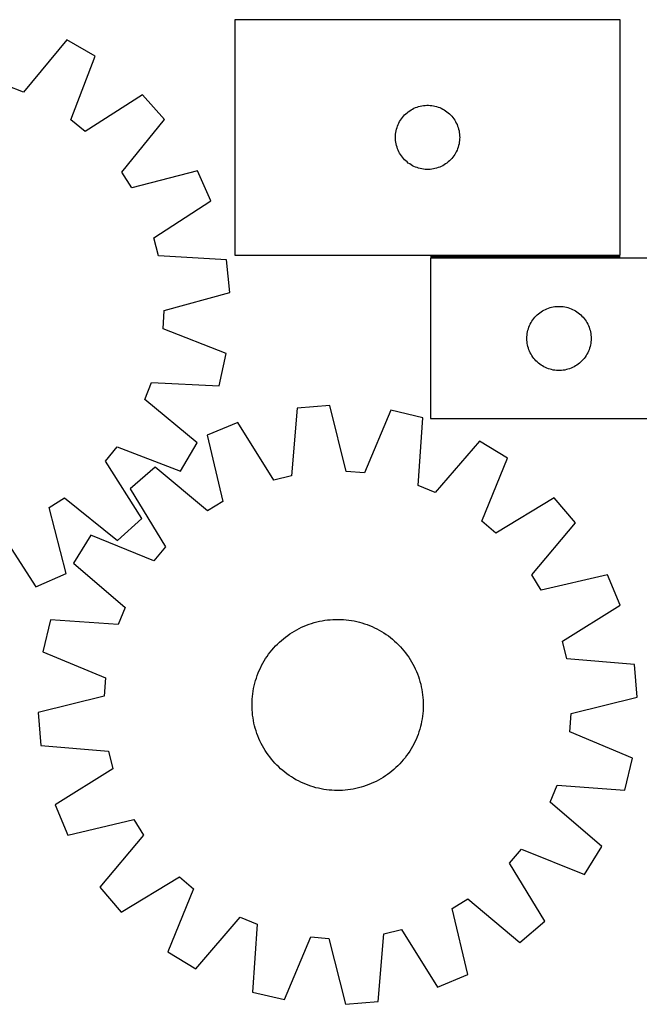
# Model space of a CAD drawing. Header units: millimetres. Extents: x 7 to 1493, y 7 to 473.
# Tile 4 of 5: x 900 to 1189, y 7 to 467. Entities that reach past the tile are written whole.
import ezdxf

# ---------------------------------------------------------------- set-up
doc = ezdxf.new("R2010")
doc.units = ezdxf.units.MM
doc.layers.add('COMMON', color=5, linetype='CONTINUOUS', true_color=0x0000ff)
doc.layers.add('CUT', color=7, linetype='CONTINUOUS', true_color=0x000000)

msp = doc.modelspace()

# ---------------------------------------------------------------- linework, layer by layer
at = {"layer": 'COMMON'}
msp.add_line((1091.814791, 356.094762), (1180.435517, 356.094762), dxfattribs=at)
at = {"layer": 'CUT'}
for p, q in [((1180.435517, 466.844763), (1000.435517, 466.844763)), ((1000.435517, 466.844763), (1000.435517, 356.844763)), ((1180.435517, 356.844763), (1180.435517, 466.844763)), ((921.843703, 457.482421), (901.622402, 432.986018)), ((935.138385, 449.737618), (921.843703, 457.482421)), ((923.80332, 420.064549), (935.138385, 449.737618)), ((901.622402, 432.986018), (893.629576, 436.089905)), ((957.247199, 431.691396), (930.445795, 414.642658)), ((967.497918, 420.217368), (957.247199, 431.691396)), ((1080.826619, 423.36297), (1081.432302, 423.842352)), ((1081.432302, 423.842352), (1082.061861, 424.289918)), ((1082.061861, 424.289918), (1082.713625, 424.704483)), ((1082.713625, 424.704483), (1083.385865, 425.084945)), ((1083.385865, 425.084945), (1084.076801, 425.430297)), ((1084.076801, 425.430297), (1084.784598, 425.739623)), ((1084.784598, 425.739623), (1085.507381, 426.012102)), ((1085.507381, 426.012102), (1086.243232, 426.247011)), ((1086.243232, 426.247011), (1086.9902, 426.443729)), ((1086.9902, 426.443729), (1087.746305, 426.601732)), ((1087.746305, 426.601732), (1088.509541, 426.720603)), ((1088.509541, 426.720603), (1089.277885, 426.800026)), ((1089.277885, 426.800026), (1090.049298, 426.83979)), ((1090.049298, 426.83979), (1090.821735, 426.83979)), ((1090.821735, 426.83979), (1091.593149, 426.800026)), ((1091.593149, 426.800026), (1092.361492, 426.720603)), ((1092.361492, 426.720603), (1093.124728, 426.601732)), ((1093.124728, 426.601732), (1093.880833, 426.443729)), ((1093.880833, 426.443729), (1094.627801, 426.247011)), ((1094.627801, 426.247011), (1095.363652, 426.012102)), ((1095.363652, 426.012102), (1096.086435, 425.739623)), ((1096.086435, 425.739623), (1096.794232, 425.430297)), ((1096.794232, 425.430297), (1097.485168, 425.084945)), ((1097.485168, 425.084945), (1098.157409, 424.704483)), ((1098.157409, 424.704483), (1098.809172, 424.289918)), ((1098.809172, 424.289918), (1099.438731, 423.842352)), ((1099.438731, 423.842352), (1100.044414, 423.36297)), ((930.445795, 414.642658), (923.80332, 420.064549)), ((947.548148, 395.49933), (967.497918, 420.217368)), ((1077.01821, 418.55117), (1077.381238, 419.232984)), ((1077.381238, 419.232984), (1077.778883, 419.895206)), ((1077.778883, 419.895206), (1078.210092, 420.53608)), ((1078.210092, 420.53608), (1078.67372, 421.153905)), ((1078.67372, 421.153905), (1079.168538, 421.747045)), ((1079.168538, 421.747045), (1079.693234, 422.313925)), ((1079.693234, 422.313925), (1080.246417, 422.853044)), ((1080.246417, 422.853044), (1080.826619, 423.36297)), ((1100.044414, 423.36297), (1100.624617, 422.853044)), ((1100.624617, 422.853044), (1101.177799, 422.313925)), ((1101.177799, 422.313925), (1101.702496, 421.747045)), ((1101.702496, 421.747045), (1102.197314, 421.153905)), ((1102.197314, 421.153905), (1102.660942, 420.53608)), ((1102.660942, 420.53608), (1103.09215, 419.895206)), ((1103.09215, 419.895206), (1103.489795, 419.232984)), ((1103.489795, 419.232984), (1103.852823, 418.55117)), ((1075.614198, 414.153122), (1075.752681, 414.913044)), ((1075.752681, 414.913044), (1075.930101, 415.66483)), ((1075.930101, 415.66483), (1076.145986, 416.406486)), ((1076.145986, 416.406486), (1076.399764, 417.136044)), ((1076.399764, 417.136044), (1076.690763, 417.851572)), ((1076.690763, 417.851572), (1077.01821, 418.55117)), ((1103.852823, 418.55117), (1104.18027, 417.851572)), ((1104.18027, 417.851572), (1104.471269, 417.136044)), ((1104.471269, 417.136044), (1104.725047, 416.406486)), ((1104.725047, 416.406486), (1104.940932, 415.66483)), ((1104.940932, 415.66483), (1105.118352, 414.913044)), ((1105.118352, 414.913044), (1105.256835, 414.153122)), ((1075.435517, 411.844763), (1075.455405, 412.616944)), ((1075.455405, 411.072582), (1075.435517, 411.844763)), ((1075.455405, 412.616944), (1075.515018, 413.387078)), ((1075.515018, 410.302448), (1075.455405, 411.072582)), ((1075.515018, 413.387078), (1075.614198, 414.153122)), ((1075.614198, 409.536404), (1075.515018, 410.302448)), ((1105.256835, 414.153122), (1105.356015, 413.387078)), ((1105.356015, 410.302448), (1105.256835, 409.536404)), ((1105.356015, 413.387078), (1105.415628, 412.616944)), ((1105.415628, 411.072582), (1105.356015, 410.302448)), ((1105.415628, 412.616944), (1105.435517, 411.844763)), ((1105.435517, 411.844763), (1105.415628, 411.072582)), ((1075.752681, 408.776482), (1075.614198, 409.536404)), ((1075.930101, 408.024696), (1075.752681, 408.776482)), ((1076.145986, 407.283041), (1075.930101, 408.024696)), ((1076.399764, 406.553482), (1076.145986, 407.283041)), ((1076.690763, 405.837955), (1076.399764, 406.553482)), ((1077.01821, 405.138356), (1076.690763, 405.837955)), ((1077.381238, 404.456542), (1077.01821, 405.138356)), ((1103.852823, 405.138356), (1103.489795, 404.456542)), ((1104.18027, 405.837955), (1103.852823, 405.138356)), ((1104.471269, 406.553482), (1104.18027, 405.837955)), ((1104.725047, 407.283041), (1104.471269, 406.553482)), ((1104.940932, 408.024696), (1104.725047, 407.283041)), ((1105.118352, 408.776482), (1104.940932, 408.024696)), ((1105.256835, 409.536404), (1105.118352, 408.776482)), ((1077.778883, 403.79432), (1077.381238, 404.456542)), ((1078.210092, 403.153447), (1077.778883, 403.79432)), ((1078.67372, 402.535621), (1078.210092, 403.153447)), ((1079.168538, 401.942481), (1078.67372, 402.535621)), ((1079.693234, 401.375601), (1079.168538, 401.942481)), ((1080.246417, 400.836483), (1079.693234, 401.375601)), ((1080.826619, 400.326556), (1080.246417, 400.836483)), ((1100.624617, 400.836483), (1100.044414, 400.326556)), ((1101.177799, 401.375601), (1100.624617, 400.836483)), ((1101.702496, 401.942481), (1101.177799, 401.375601)), ((1102.197314, 402.535621), (1101.702496, 401.942481)), ((1102.660942, 403.153447), (1102.197314, 402.535621)), ((1103.09215, 403.79432), (1102.660942, 403.153447)), ((1103.489795, 404.456542), (1103.09215, 403.79432)), ((982.948061, 396.222391), (952.19006, 388.290168)), ((989.151404, 382.142296), (982.948061, 396.222391)), ((1081.432302, 399.847174), (1080.826619, 400.326556)), ((1082.061861, 399.399608), (1081.432302, 399.847174)), ((1082.713625, 398.985044), (1082.061861, 399.399608)), ((1083.385865, 398.604581), (1082.713625, 398.985044)), ((1084.076801, 398.259229), (1083.385865, 398.604581)), ((1084.784598, 397.949904), (1084.076801, 398.259229)), ((1085.507381, 397.677425), (1084.784598, 397.949904)), ((1086.243232, 397.442515), (1085.507381, 397.677425)), ((1086.9902, 397.245798), (1086.243232, 397.442515)), ((1087.746305, 397.087794), (1086.9902, 397.245798)), ((1088.509541, 396.968923), (1087.746305, 397.087794)), ((1089.277885, 396.8895), (1088.509541, 396.968923)), ((1090.049298, 396.849736), (1089.277885, 396.8895)), ((1090.821735, 396.849736), (1090.049298, 396.849736)), ((1091.593149, 396.8895), (1090.821735, 396.849736)), ((1092.361492, 396.968923), (1091.593149, 396.8895)), ((1093.124728, 397.087794), (1092.361492, 396.968923)), ((1093.880833, 397.245798), (1093.124728, 397.087794)), ((1094.627801, 397.442515), (1093.880833, 397.245798)), ((1095.363652, 397.677425), (1094.627801, 397.442515)), ((1096.086435, 397.949904), (1095.363652, 397.677425)), ((1096.794232, 398.259229), (1096.086435, 397.949904)), ((1097.485168, 398.604581), (1096.794232, 398.259229)), ((1098.157409, 398.985044), (1097.485168, 398.604581)), ((1098.809172, 399.399608), (1098.157409, 398.985044)), ((1099.438731, 399.847174), (1098.809172, 399.399608)), ((1100.044414, 400.326556), (1099.438731, 399.847174)), ((952.19006, 388.290168), (947.548148, 395.49933)), ((962.539751, 364.798863), (989.151404, 382.142296)), ((964.726719, 356.508112), (962.539751, 364.798863)), ((996.430507, 354.54736), (964.726719, 356.508112)), ((997.979249, 339.239456), (996.430507, 354.54736)), ((1000.435517, 356.844763), (1180.435517, 356.844763)), ((1391.814791, 355.344762), (1091.814791, 355.344762)), ((1091.814791, 355.344762), (1091.814791, 280.344762)), ((967.310647, 330.968323), (997.979249, 339.239456)), ((1144.765139, 331.084944), (1145.456075, 331.430296)), ((1145.456075, 331.430296), (1146.163872, 331.739622)), ((1146.163872, 331.739622), (1146.886655, 332.012101)), ((1146.886655, 332.012101), (1147.622506, 332.24701)), ((1147.622506, 332.24701), (1148.369474, 332.443728)), ((1148.369474, 332.443728), (1149.125579, 332.601731)), ((1149.125579, 332.601731), (1149.888815, 332.720602)), ((1149.888815, 332.720602), (1150.657159, 332.800025)), ((1150.657159, 332.800025), (1151.428572, 332.839789)), ((1151.428572, 332.839789), (1152.201009, 332.839789)), ((1152.201009, 332.839789), (1152.972422, 332.800025)), ((1152.972422, 332.800025), (1153.740766, 332.720602)), ((1153.740766, 332.720602), (1154.504002, 332.601731)), ((1154.504002, 332.601731), (1155.260107, 332.443728)), ((1155.260107, 332.443728), (1156.007075, 332.24701)), ((1156.007075, 332.24701), (1156.742926, 332.012101)), ((1156.742926, 332.012101), (1157.465709, 331.739622)), ((1157.465709, 331.739622), (1158.173506, 331.430296)), ((1158.173506, 331.430296), (1158.864442, 331.084944)), ((966.828594, 322.407541), (967.310647, 330.968323)), ((1139.589365, 326.536079), (1140.052993, 327.153904)), ((1140.052993, 327.153904), (1140.547812, 327.747044)), ((1140.547812, 327.747044), (1141.072508, 328.313924)), ((1141.072508, 328.313924), (1141.62569, 328.853043)), ((1141.62569, 328.853043), (1142.205893, 329.362969)), ((1142.205893, 329.362969), (1142.811576, 329.842351)), ((1142.811576, 329.842351), (1143.441135, 330.289917)), ((1143.441135, 330.289917), (1144.092898, 330.704482)), ((1144.092898, 330.704482), (1144.765139, 331.084944)), ((1158.864442, 331.084944), (1159.536683, 330.704482)), ((1159.536683, 330.704482), (1160.188446, 330.289917)), ((1160.188446, 330.289917), (1160.818005, 329.842351)), ((1160.818005, 329.842351), (1161.423688, 329.362969)), ((1161.423688, 329.362969), (1162.003891, 328.853043)), ((1162.003891, 328.853043), (1162.557073, 328.313924)), ((1162.557073, 328.313924), (1163.081769, 327.747044)), ((1163.081769, 327.747044), (1163.576588, 327.153904)), ((1163.576588, 327.153904), (1164.040216, 326.536079)), ((996.374783, 310.745746), (966.828594, 322.407541)), ((1137.309375, 321.664829), (1137.52526, 322.406485)), ((1137.52526, 322.406485), (1137.779038, 323.136043)), ((1137.779038, 323.136043), (1138.070037, 323.851571)), ((1138.070037, 323.851571), (1138.397484, 324.551169)), ((1138.397484, 324.551169), (1138.760512, 325.232983)), ((1138.760512, 325.232983), (1139.158157, 325.895205)), ((1139.158157, 325.895205), (1139.589365, 326.536079)), ((1164.040216, 326.536079), (1164.471424, 325.895205)), ((1164.471424, 325.895205), (1164.869069, 325.232983)), ((1164.869069, 325.232983), (1165.232097, 324.551169)), ((1165.232097, 324.551169), (1165.559544, 323.851571)), ((1165.559544, 323.851571), (1165.850543, 323.136043)), ((1165.850543, 323.136043), (1166.104321, 322.406485)), ((1166.104321, 322.406485), (1166.320206, 321.664829)), ((1136.814791, 317.844762), (1136.834679, 318.616943)), ((1136.834679, 317.072581), (1136.814791, 317.844762)), ((1136.834679, 318.616943), (1136.894292, 319.387077)), ((1136.894292, 319.387077), (1136.993472, 320.153121)), ((1136.993472, 320.153121), (1137.131955, 320.913043)), ((1137.131955, 320.913043), (1137.309375, 321.664829)), ((1166.320206, 321.664829), (1166.497626, 320.913043)), ((1166.497626, 320.913043), (1166.636109, 320.153121)), ((1166.636109, 320.153121), (1166.735289, 319.387077)), ((1166.735289, 319.387077), (1166.794902, 318.616943)), ((1166.794902, 318.616943), (1166.814791, 317.844762)), ((1166.814791, 317.844762), (1166.794902, 317.072581)), ((1136.894292, 316.302447), (1136.834679, 317.072581)), ((1136.993472, 315.536403), (1136.894292, 316.302447)), ((1137.131955, 314.776481), (1136.993472, 315.536403)), ((1137.309375, 314.024695), (1137.131955, 314.776481)), ((1137.52526, 313.28304), (1137.309375, 314.024695)), ((1137.779038, 312.553481), (1137.52526, 313.28304)), ((1166.104321, 313.28304), (1165.850543, 312.553481)), ((1166.320206, 314.024695), (1166.104321, 313.28304)), ((1166.497626, 314.776481), (1166.320206, 314.024695)), ((1166.636109, 315.536403), (1166.497626, 314.776481)), ((1166.735289, 316.302447), (1166.636109, 315.536403)), ((1166.794902, 317.072581), (1166.735289, 316.302447)), ((993.117321, 295.708476), (996.374783, 310.745746)), ((1138.070037, 311.837954), (1137.779038, 312.553481)), ((1138.397484, 311.138355), (1138.070037, 311.837954)), ((1138.760512, 310.456541), (1138.397484, 311.138355)), ((1139.158157, 309.794319), (1138.760512, 310.456541)), ((1139.589365, 309.153446), (1139.158157, 309.794319)), ((1140.052993, 308.53562), (1139.589365, 309.153446)), ((1140.547812, 307.94248), (1140.052993, 308.53562)), ((1163.576588, 308.53562), (1163.081769, 307.94248)), ((1164.040216, 309.153446), (1163.576588, 308.53562)), ((1164.471424, 309.794319), (1164.040216, 309.153446)), ((1164.869069, 310.456541), (1164.471424, 309.794319)), ((1165.232097, 311.138355), (1164.869069, 310.456541)), ((1165.559544, 311.837954), (1165.232097, 311.138355)), ((1165.850543, 312.553481), (1165.559544, 311.837954)), ((1141.072508, 307.3756), (1140.547812, 307.94248)), ((1141.62569, 306.836482), (1141.072508, 307.3756)), ((1142.205893, 306.326555), (1141.62569, 306.836482)), ((1142.811576, 305.847173), (1142.205893, 306.326555)), ((1143.441135, 305.399607), (1142.811576, 305.847173)), ((1144.092898, 304.985043), (1143.441135, 305.399607)), ((1144.765139, 304.60458), (1144.092898, 304.985043)), ((1145.456075, 304.259228), (1144.765139, 304.60458)), ((1146.163872, 303.949903), (1145.456075, 304.259228)), ((1146.886655, 303.677424), (1146.163872, 303.949903)), ((1157.465709, 303.949903), (1156.742926, 303.677424)), ((1158.173506, 304.259228), (1157.465709, 303.949903)), ((1158.864442, 304.60458), (1158.173506, 304.259228)), ((1159.536683, 304.985043), (1158.864442, 304.60458)), ((1160.188446, 305.399607), (1159.536683, 304.985043)), ((1160.818005, 305.847173), (1160.188446, 305.399607)), ((1161.423688, 306.326555), (1160.818005, 305.847173)), ((1162.003891, 306.836482), (1161.423688, 306.326555)), ((1162.557073, 307.3756), (1162.003891, 306.836482)), ((1163.081769, 307.94248), (1162.557073, 307.3756)), ((1147.622506, 303.442514), (1146.886655, 303.677424)), ((1148.369474, 303.245797), (1147.622506, 303.442514)), ((1149.125579, 303.087793), (1148.369474, 303.245797)), ((1149.888815, 302.968922), (1149.125579, 303.087793)), ((1150.657159, 302.889499), (1149.888815, 302.968922)), ((1151.428572, 302.849735), (1150.657159, 302.889499)), ((1152.201009, 302.849735), (1151.428572, 302.849735)), ((1152.972422, 302.889499), (1152.201009, 302.849735)), ((1153.740766, 302.968922), (1152.972422, 302.889499)), ((1154.504002, 303.087793), (1153.740766, 302.968922)), ((1155.260107, 303.245797), (1154.504002, 303.087793)), ((1156.007075, 303.442514), (1155.260107, 303.245797)), ((1156.742926, 303.677424), (1156.007075, 303.442514)), ((958.28994, 289.326455), (961.393827, 297.31928)), ((961.393827, 297.31928), (993.117321, 295.708476)), ((982.786343, 269.105154), (958.28994, 289.326455)), ((1044.801637, 286.477802), (1029.465745, 285.236447)), ((1052.455896, 255.649453), (1044.801637, 286.477802)), ((1029.465745, 285.236447), (1026.869413, 253.57837)), ((1073.257428, 284.302078), (1061.005286, 254.995769)), ((1088.226328, 280.743625), (1073.257428, 284.302078)), ((1001.730344, 278.51236), (987.528643, 272.59271)), ((1018.53646, 251.558154), (1001.730344, 278.51236)), ((1085.979477, 249.058828), (1088.226328, 280.743625)), ((1091.814791, 280.344762), (1291.814791, 280.344762)), ((987.528643, 272.59271), (994.842269, 241.681779)), ((939.94658, 260.503062), (945.368471, 267.145537)), ((945.368471, 267.145537), (975.04154, 255.810472)), ((975.04154, 255.810472), (982.786343, 269.105154)), ((1114.617058, 269.881066), (1093.908431, 245.79523)), ((1127.753705, 261.871132), (1114.617058, 269.881066)), ((956.995318, 233.701657), (939.94658, 260.503062)), ((1115.825682, 232.431414), (1127.753705, 261.871132)), ((963.228566, 257.627013), (951.551219, 247.608524)), ((987.541441, 237.185416), (963.228566, 257.627013)), ((1026.869413, 253.57837), (1018.53646, 251.558154)), ((1061.005286, 254.995769), (1052.455896, 255.649453)), ((1093.908431, 245.79523), (1085.979477, 249.058828)), ((951.551219, 247.608524), (968.058893, 220.470517)), ((913.594089, 238.758796), (920.803252, 243.400709)), ((920.803252, 243.400709), (945.52129, 223.450939)), ((994.842269, 241.681779), (987.541441, 237.185416)), ((1149.496066, 243.385041), (1122.358058, 226.877367)), ((1159.514554, 231.707693), (1149.496066, 243.385041)), ((921.526313, 208.000796), (913.594089, 238.758796)), ((945.52129, 223.450939), (956.995318, 233.701657)), ((1122.358058, 226.877367), (1115.825682, 232.431414)), ((1139.072957, 207.394819), (1159.514554, 231.707693)), ((890.102784, 228.409106), (907.446218, 201.797453)), ((933.065128, 225.866164), (925.055194, 212.729517)), ((962.504846, 213.938141), (933.065128, 225.866164)), ((968.058893, 220.470517), (962.504846, 213.938141)), ((925.055194, 212.729517), (949.14103, 192.02089)), ((907.446218, 201.797453), (921.526313, 208.000796)), ((1143.56932, 200.093991), (1139.072957, 207.394819)), ((1174.480251, 207.407617), (1143.56932, 200.093991)), ((1180.399901, 193.205916), (1174.480251, 207.407617)), ((949.14103, 192.02089), (945.877432, 184.091936)), ((1153.445695, 176.3998), (1180.399901, 193.205916)), ((914.192634, 186.338787), (910.634182, 171.369887)), ((945.877432, 184.091936), (914.192634, 186.338787)), ((1033.896367, 183.797665), (1035.074313, 184.235217)), ((1035.074313, 184.235217), (1036.265421, 184.635552)), ((1036.265421, 184.635552), (1037.468516, 184.998277)), ((1037.468516, 184.998277), (1038.682411, 185.323032)), ((1038.682411, 185.323032), (1039.905907, 185.609498)), ((1039.905907, 185.609498), (1041.137798, 185.857392)), ((1041.137798, 185.857392), (1042.376868, 186.066468)), ((1042.376868, 186.066468), (1043.621894, 186.236522)), ((1043.621894, 186.236522), (1044.871647, 186.367384)), ((1044.871647, 186.367384), (1046.124893, 186.458926)), ((1046.124893, 186.458926), (1047.380397, 186.511057)), ((1047.380397, 186.511057), (1048.636918, 186.523726)), ((1048.636918, 186.523726), (1049.893218, 186.496921)), ((1049.893218, 186.496921), (1051.148055, 186.430668)), ((1051.148055, 186.430668), (1052.400192, 186.325032)), ((1052.400192, 186.325032), (1053.648394, 186.180117)), ((1053.648394, 186.180117), (1054.891427, 185.996067)), ((1054.891427, 185.996067), (1056.128066, 185.773064)), ((1056.128066, 185.773064), (1057.357091, 185.511326)), ((1057.357091, 185.511326), (1058.577287, 185.211113)), ((1058.577287, 185.211113), (1059.787451, 184.872721)), ((1059.787451, 184.872721), (1060.986389, 184.496484)), ((1060.986389, 184.496484), (1062.172918, 184.082773)), ((1025.082906, 179.016789), (1026.115029, 179.733538)), ((1026.115029, 179.733538), (1027.169156, 180.417512)), ((1027.169156, 180.417512), (1028.244248, 181.068039)), ((1028.244248, 181.068039), (1029.339243, 181.684475)), ((1029.339243, 181.684475), (1030.45306, 182.266212)), ((1030.45306, 182.266212), (1031.5846, 182.812677)), ((1031.5846, 182.812677), (1032.732747, 183.323329)), ((1032.732747, 183.323329), (1033.896367, 183.797665)), ((1062.172918, 184.082773), (1063.345866, 183.631996)), ((1063.345866, 183.631996), (1064.504076, 183.144598)), ((1064.504076, 183.144598), (1065.646405, 182.621061)), ((1065.646405, 182.621061), (1066.771725, 182.061901)), ((1066.771725, 182.061901), (1067.878927, 181.467669)), ((1067.878927, 181.467669), (1068.966917, 180.838952)), ((1068.966917, 180.838952), (1070.034622, 180.176372)), ((1070.034622, 180.176372), (1071.080988, 179.48058)), ((1019.407652, 174.069841), (1020.287188, 174.967295)), ((1020.287188, 174.967295), (1021.19448, 175.836678)), ((1021.19448, 175.836678), (1022.128633, 176.677134)), ((1022.128633, 176.677134), (1023.088723, 177.487833)), ((1023.088723, 177.487833), (1024.073805, 178.267975)), ((1024.073805, 178.267975), (1025.082906, 179.016789)), ((1071.080988, 179.48058), (1072.104982, 178.752265)), ((1072.104982, 178.752265), (1073.105594, 177.992145)), ((1073.105594, 177.992145), (1074.081836, 177.20097)), ((1074.081836, 177.20097), (1075.032745, 176.379521)), ((1075.032745, 176.379521), (1075.957382, 175.528608)), ((1075.957382, 175.528608), (1076.854836, 174.649072)), ((1155.465911, 168.066847), (1153.445695, 176.3998)), ((910.634182, 171.369887), (939.940491, 159.117745)), ((1016.183995, 170.217441), (1016.944115, 171.218052)), ((1016.944115, 171.218052), (1017.73529, 172.194295)), ((1017.73529, 172.194295), (1018.556739, 173.145204)), ((1018.556739, 173.145204), (1019.407652, 174.069841)), ((1076.854836, 174.649072), (1077.724219, 173.74178)), ((1077.724219, 173.74178), (1078.564675, 172.807627)), ((1078.564675, 172.807627), (1079.375374, 171.847537)), ((1079.375374, 171.847537), (1080.155516, 170.862455)), ((1080.155516, 170.862455), (1080.90433, 169.853354)), ((1012.874359, 164.884184), (1013.468591, 165.991386)), ((1013.468591, 165.991386), (1014.097307, 167.079376)), ((1014.097307, 167.079376), (1014.759888, 168.147081)), ((1014.759888, 168.147081), (1015.45568, 169.193446)), ((1015.45568, 169.193446), (1016.183995, 170.217441)), ((1080.90433, 169.853354), (1081.621079, 168.821231)), ((1081.621079, 168.821231), (1082.305054, 167.767103)), ((1082.305054, 167.767103), (1082.95558, 166.692012)), ((1082.95558, 166.692012), (1083.572016, 165.597017)), ((1187.123988, 165.470515), (1155.465911, 168.066847)), ((1010.853487, 160.285377), (1011.304264, 161.458325)), ((1011.304264, 161.458325), (1011.791662, 162.616535)), ((1011.791662, 162.616535), (1012.315199, 163.758864)), ((1012.315199, 163.758864), (1012.874359, 164.884184)), ((1083.572016, 165.597017), (1084.153753, 164.4832)), ((1084.153753, 164.4832), (1084.700218, 163.35166)), ((1084.700218, 163.35166), (1085.21087, 162.203513)), ((1085.21087, 162.203513), (1085.685206, 161.039892)), ((1188.365343, 150.134623), (1187.123988, 165.470515)), ((939.940491, 159.117745), (939.286807, 150.568355)), ((1009.424934, 155.469549), (1009.725147, 156.689746)), ((1009.725147, 156.689746), (1010.063539, 157.89991)), ((1010.063539, 157.89991), (1010.439776, 159.098848)), ((1010.439776, 159.098848), (1010.853487, 160.285377)), ((1085.685206, 161.039892), (1086.122758, 159.861947)), ((1086.122758, 159.861947), (1086.523093, 158.670839)), ((1086.523093, 158.670839), (1086.885818, 157.467744)), ((1086.885818, 157.467744), (1087.210574, 156.253849)), ((1008.756143, 151.760853), (1008.940193, 153.003886)), ((1008.940193, 153.003886), (1009.163196, 154.240525)), ((1009.163196, 154.240525), (1009.424934, 155.469549)), ((1087.210574, 156.253849), (1087.497039, 155.030353)), ((1087.497039, 155.030353), (1087.744933, 153.798461)), ((1087.744933, 153.798461), (1087.95401, 152.559392)), ((1087.95401, 152.559392), (1088.124063, 151.314366)), ((939.286807, 150.568355), (908.458458, 142.914096)), ((1008.412533, 146.749377), (1008.439339, 148.005676)), ((1008.439339, 148.005676), (1008.505592, 149.260514)), ((1008.505592, 149.260514), (1008.611228, 150.512651)), ((1008.611228, 150.512651), (1008.756143, 151.760853)), ((1088.124063, 151.314366), (1088.254925, 150.064613)), ((1088.254925, 150.064613), (1088.346467, 148.811367)), ((1088.346467, 148.811367), (1088.398598, 147.555863)), ((1088.398598, 147.555863), (1088.411268, 146.299342)), ((1157.536994, 142.480364), (1188.365343, 150.134623)), ((908.458458, 142.914096), (909.699813, 127.578204)), ((1008.425203, 145.492855), (1008.412533, 146.749377)), ((1008.477334, 144.237352), (1008.425203, 145.492855)), ((1008.568876, 142.984105), (1008.477334, 144.237352)), ((1008.699738, 141.734353), (1008.568876, 142.984105)), ((1088.318209, 143.788205), (1088.212573, 142.536067)), ((1088.384462, 145.043042), (1088.318209, 143.788205)), ((1088.411268, 146.299342), (1088.384462, 145.043042)), ((1008.869792, 140.489327), (1008.699738, 141.734353)), ((1009.078868, 139.250257), (1008.869792, 140.489327)), ((1009.326762, 138.018366), (1009.078868, 139.250257)), ((1087.660605, 138.808193), (1087.398867, 137.579169)), ((1087.883609, 140.044833), (1087.660605, 138.808193)), ((1088.067658, 141.287866), (1087.883609, 140.044833)), ((1088.212573, 142.536067), (1088.067658, 141.287866)), ((1156.88331, 133.930974), (1157.536994, 142.480364)), ((1009.613227, 136.79487), (1009.326762, 138.018366)), ((1009.937983, 135.580975), (1009.613227, 136.79487)), ((1010.300708, 134.37788), (1009.937983, 135.580975)), ((1010.701043, 133.186772), (1010.300708, 134.37788)), ((1086.384025, 133.949871), (1085.970314, 132.763342)), ((1086.760262, 135.148809), (1086.384025, 133.949871)), ((1087.098654, 136.358973), (1086.760262, 135.148809)), ((1087.398867, 137.579169), (1087.098654, 136.358973)), ((1186.189619, 121.678832), (1156.88331, 133.930974)), ((1011.138595, 132.008826), (1010.701043, 133.186772)), ((1011.612931, 130.845206), (1011.138595, 132.008826)), ((1012.123583, 129.697059), (1011.612931, 130.845206)), ((1012.670048, 128.565519), (1012.123583, 129.697059)), ((1084.508602, 129.289855), (1083.949442, 128.164535)), ((1085.032139, 130.432184), (1084.508602, 129.289855)), ((1085.519537, 131.590394), (1085.032139, 130.432184)), ((1085.970314, 132.763342), (1085.519537, 131.590394)), ((909.699813, 127.578204), (941.35789, 124.981872)), ((941.35789, 124.981872), (943.378106, 116.648919)), ((1013.251785, 127.451702), (1012.670048, 128.565519)), ((1013.868221, 126.356707), (1013.251785, 127.451702)), ((1014.518747, 125.281615), (1013.868221, 126.356707)), ((1015.202722, 124.227488), (1014.518747, 125.281615)), ((1082.063913, 124.901638), (1081.368121, 123.855272)), ((1082.726494, 125.969343), (1082.063913, 124.901638)), ((1083.35521, 127.057333), (1082.726494, 125.969343)), ((1083.949442, 128.164535), (1083.35521, 127.057333)), ((1015.919471, 123.195364), (1015.202722, 124.227488)), ((1016.668285, 122.186264), (1015.919471, 123.195364)), ((1017.448427, 121.201182), (1016.668285, 122.186264)), ((1018.259126, 120.241092), (1017.448427, 121.201182)), ((1019.099582, 119.306939), (1018.259126, 120.241092)), ((1078.267062, 119.903515), (1077.416149, 118.978878)), ((1079.088511, 120.854424), (1078.267062, 119.903515)), ((1079.879686, 121.830666), (1079.088511, 120.854424)), ((1080.639806, 122.831278), (1079.879686, 121.830666)), ((1081.368121, 123.855272), (1080.639806, 122.831278)), ((1182.631167, 106.709932), (1186.189619, 121.678832)), ((943.378106, 116.648919), (916.4239, 99.842803)), ((1019.968965, 118.399647), (1019.099582, 119.306939)), ((1020.866419, 117.520111), (1019.968965, 118.399647)), ((1021.791056, 116.669198), (1020.866419, 117.520111)), ((1022.741965, 115.847749), (1021.791056, 116.669198)), ((1023.718207, 115.056574), (1022.741965, 115.847749)), ((1073.735078, 115.560886), (1072.749996, 114.780744)), ((1074.695168, 116.371585), (1073.735078, 115.560886)), ((1075.629321, 117.212041), (1074.695168, 116.371585)), ((1076.536613, 118.081424), (1075.629321, 117.212041)), ((1077.416149, 118.978878), (1076.536613, 118.081424)), ((1024.718819, 114.296454), (1023.718207, 115.056574)), ((1025.742813, 113.568139), (1024.718819, 114.296454)), ((1026.789179, 112.872347), (1025.742813, 113.568139)), ((1027.856884, 112.209766), (1026.789179, 112.872347)), ((1028.944874, 111.58105), (1027.856884, 112.209766)), ((1030.052076, 110.986818), (1028.944874, 111.58105)), ((1031.177396, 110.427658), (1030.052076, 110.986818)), ((1066.370741, 110.782507), (1065.239201, 110.236042)), ((1067.484558, 111.364244), (1066.370741, 110.782507)), ((1068.579553, 111.98068), (1067.484558, 111.364244)), ((1069.654645, 112.631206), (1068.579553, 111.98068)), ((1070.708772, 113.315181), (1069.654645, 112.631206)), ((1071.740896, 114.03193), (1070.708772, 113.315181)), ((1072.749996, 114.780744), (1071.740896, 114.03193)), ((1032.319725, 109.90412), (1031.177396, 110.427658)), ((1033.477935, 109.416723), (1032.319725, 109.90412)), ((1034.650883, 108.965946), (1033.477935, 109.416723)), ((1035.837412, 108.552235), (1034.650883, 108.965946)), ((1037.03635, 108.175998), (1035.837412, 108.552235)), ((1038.246514, 107.837606), (1037.03635, 108.175998)), ((1039.46671, 107.537393), (1038.246514, 107.837606)), ((1040.695735, 107.275655), (1039.46671, 107.537393)), ((1041.932374, 107.052651), (1040.695735, 107.275655)), ((1043.175407, 106.868601), (1041.932374, 107.052651)), ((1044.423609, 106.723687), (1043.175407, 106.868601)), ((1045.675746, 106.618051), (1044.423609, 106.723687)), ((1046.930583, 106.551798), (1045.675746, 106.618051)), ((1048.186883, 106.524992), (1046.930583, 106.551798)), ((1049.443404, 106.537662), (1048.186883, 106.524992)), ((1050.698908, 106.589793), (1049.443404, 106.537662)), ((1051.952155, 106.681335), (1050.698908, 106.589793)), ((1053.201907, 106.812197), (1051.952155, 106.681335)), ((1054.446933, 106.98225), (1053.201907, 106.812197)), ((1055.686003, 107.191327), (1054.446933, 106.98225)), ((1056.917894, 107.439221), (1055.686003, 107.191327)), ((1058.14139, 107.725686), (1056.917894, 107.439221)), ((1059.355285, 108.050442), (1058.14139, 107.725686)), ((1060.55838, 108.413166), (1059.355285, 108.050442)), ((1061.749488, 108.813502), (1060.55838, 108.413166)), ((1062.927434, 109.251054), (1061.749488, 108.813502)), ((1064.091054, 109.72539), (1062.927434, 109.251054)), ((1065.239201, 110.236042), (1064.091054, 109.72539)), ((1147.682771, 101.027829), (1150.946369, 108.956783)), ((1150.946369, 108.956783), (1182.631167, 106.709932)), ((916.4239, 99.842803), (922.34355, 85.641102)), ((1171.768607, 80.319202), (1147.682771, 101.027829)), ((922.34355, 85.641102), (953.254481, 92.954728)), ((953.254481, 92.954728), (957.750844, 85.6539)), ((957.750844, 85.6539), (937.309247, 61.341025)), ((1128.764908, 72.578202), (1134.318955, 79.110577)), ((1134.318955, 79.110577), (1163.758673, 67.182555)), ((1163.758673, 67.182555), (1171.768607, 80.319202)), ((1145.272582, 45.440194), (1128.764908, 72.578202)), ((947.327735, 49.663678), (974.465743, 66.171352)), ((974.465743, 66.171352), (980.998119, 60.617305)), ((937.309247, 61.341025), (947.327735, 49.663678)), ((980.998119, 60.617305), (969.070096, 31.177586)), ((1101.981532, 51.36694), (1109.28236, 55.863303)), ((1109.28236, 55.863303), (1133.595235, 35.421706)), ((1109.295158, 20.456009), (1101.981532, 51.36694)), ((982.206743, 23.167652), (1002.91537, 47.253489)), ((1002.91537, 47.253489), (1010.844324, 43.989891)), ((1010.844324, 43.989891), (1008.597473, 12.305093)), ((1069.954388, 39.470349), (1078.287341, 41.490564)), ((1078.287341, 41.490564), (1095.093457, 14.536359)), ((1133.595235, 35.421706), (1145.272582, 45.440194)), ((1023.566373, 8.746641), (1035.818515, 38.05295)), ((1035.818515, 38.05295), (1044.367905, 37.399266)), ((1044.367905, 37.399266), (1052.022164, 6.570917)), ((1067.358056, 7.812272), (1069.954388, 39.470349)), ((969.070096, 31.177586), (982.206743, 23.167652)), ((1095.093457, 14.536359), (1109.295158, 20.456009)), ((1008.597473, 12.305093), (1023.566373, 8.746641)), ((1052.022164, 6.570917), (1067.358056, 7.812272))]:
    msp.add_line(p, q, dxfattribs=at)

doc.saveas('drawing.dxf')
